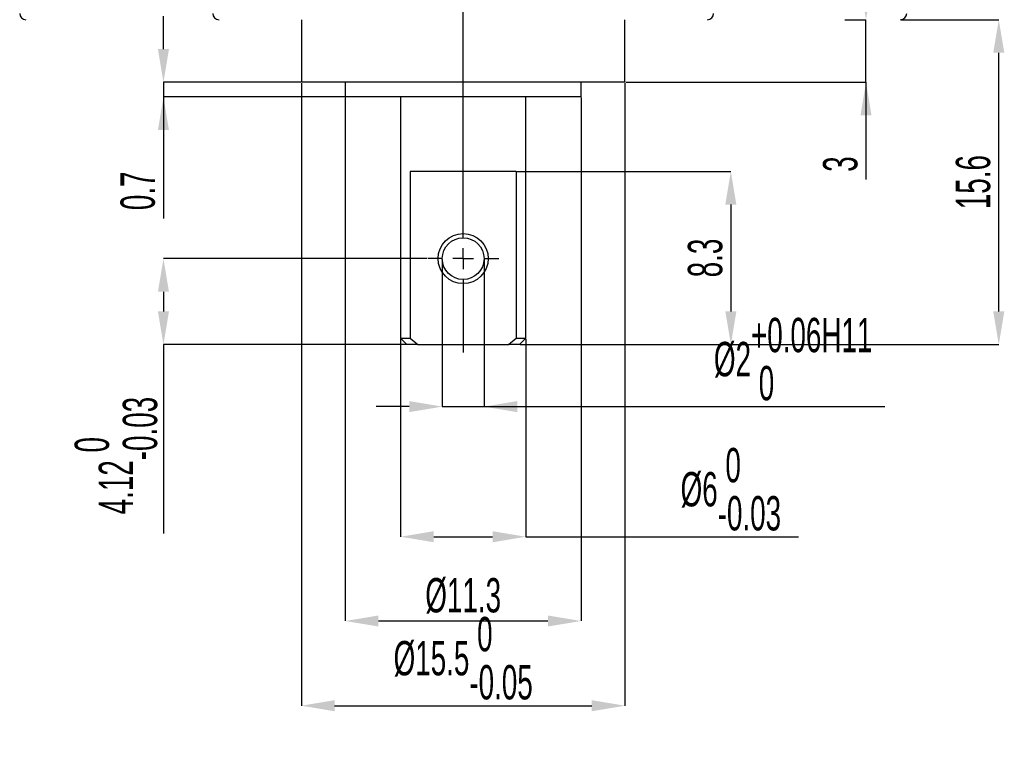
# Model space of a CAD drawing. Header units: millimetres. Extents: x 41 to 369, y 41 to 518.
# Tile 6 of 9: x 242 to 322, y 202 to 263. Entities that reach past the tile are written whole.
import ezdxf

# ---------------------------------------------------------------- set-up
doc = ezdxf.new("R2010")
doc.units = ezdxf.units.MM
doc.header["$PDSIZE"] = -1
doc.layers.add('LINEE_SOTTILI', color=7, linetype='Continuous')
doc.styles.add('SLDTEXTSTYLE1', font='TXT', dxfattribs={"width": 0.605})
doc.dimstyles.new('SLDDIMSTYLE0', dxfattribs={"dimtxt": 2.8, "dimasz": 2.7, "dimexe": 0, "dimexo": 0.0625, "dimgap": 0.7, "dimtad": 1, "dimlfac": 0.588235, "dimrnd": 1e-09, "dimzin": 12, "dimdsep": 46, "dimtxsty": 'SLDTEXTSTYLE1', "dimsah": 1, "dimcen": 0.09, "dimadec": 0, "dimazin": 3, "dimtfac": 1, "dimtofl": 0, "dimtmove": 0, "dimatfit": 3, "dimfxl": 1, "dimfrac": 2, "dimtolj": 1, "dimtzin": 12, "dimarcsym": 0})
doc.dimstyles.new('SLDDIMSTYLE10', dxfattribs={"dimtxt": 2.8, "dimasz": 2.7, "dimexe": 0, "dimexo": 0.0625, "dimgap": 0.7, "dimtad": 1, "dimdec": 1, "dimlfac": 0.588235, "dimrnd": 1e-09, "dimzin": 12, "dimdsep": 46, "dimtxsty": 'SLDTEXTSTYLE1', "dimsah": 1, "dimcen": 0.09, "dimadec": 0, "dimazin": 3, "dimtfac": 1, "dimtdec": 1, "dimtofl": 0, "dimtmove": 0, "dimatfit": 3, "dimfxl": 1, "dimfrac": 2, "dimtolj": 1, "dimtzin": 12, "dimarcsym": 0})
doc.dimstyles.new('SLDDIMSTYLE5', dxfattribs={"dimtxt": 2.8, "dimasz": 2.7, "dimexe": 0, "dimexo": 0.0625, "dimgap": 0.7, "dimtad": 1, "dimlfac": 0.588235, "dimrnd": 1e-09, "dimzin": 12, "dimdsep": 46, "dimtxsty": 'SLDTEXTSTYLE1', "dimsah": 1, "dimcen": 0.09, "dimadec": 0, "dimazin": 3, "dimtol": 1, "dimtp": 0.06, "dimtfac": 1, "dimtmove": 0, "dimatfit": 0, "dimfxl": 1, "dimfrac": 2, "dimtolj": 1, "dimarcsym": 0})
doc.dimstyles.new('SLDDIMSTYLE6', dxfattribs={"dimtxt": 2.8, "dimasz": 2.7, "dimexe": 0, "dimexo": 0.0625, "dimgap": 0.7, "dimtad": 1, "dimlfac": 0.588235, "dimrnd": 1e-09, "dimdsep": 46, "dimtxsty": 'SLDTEXTSTYLE1', "dimsah": 1, "dimcen": 0.09, "dimadec": 0, "dimazin": 2, "dimtfac": 1, "dimtmove": 0, "dimatfit": 0, "dimfxl": 1, "dimfrac": 2, "dimtolj": 1, "dimtzin": 12, "dimarcsym": 0})
doc.dimstyles.new('SLDDIMSTYLE7', dxfattribs={"dimtxt": 2.8, "dimasz": 2.7, "dimexe": 0, "dimexo": 0.0625, "dimgap": 0.7, "dimtad": 1, "dimlfac": 0.588235, "dimrnd": 1e-09, "dimzin": 12, "dimdsep": 46, "dimtxsty": 'SLDTEXTSTYLE1', "dimsah": 1, "dimcen": 0.09, "dimadec": 0, "dimazin": 3, "dimtol": 1, "dimtm": 0.05, "dimtfac": 1, "dimtofl": 0, "dimtmove": 0, "dimatfit": 3, "dimfxl": 1, "dimfrac": 2, "dimtolj": 1, "dimarcsym": 0})
doc.dimstyles.new('SLDDIMSTYLE8', dxfattribs={"dimtxt": 2.8, "dimasz": 2.7, "dimexe": 0, "dimexo": 0.0625, "dimgap": 0.7, "dimtad": 1, "dimlfac": 0.588235, "dimrnd": 1e-09, "dimzin": 12, "dimdsep": 46, "dimtxsty": 'SLDTEXTSTYLE1', "dimsah": 1, "dimcen": 0.09, "dimadec": 0, "dimazin": 3, "dimtfac": 1, "dimtmove": 0, "dimatfit": 0, "dimfxl": 1, "dimfrac": 2, "dimtolj": 1, "dimtzin": 12, "dimarcsym": 0})
doc.dimstyles.new('SLDDIMSTYLE9', dxfattribs={"dimtxt": 2.8, "dimasz": 2.7, "dimexe": 0, "dimexo": 0.0625, "dimgap": 0.7, "dimtad": 1, "dimlfac": 0.588235, "dimrnd": 1e-09, "dimzin": 12, "dimdsep": 46, "dimtxsty": 'SLDTEXTSTYLE1', "dimsah": 1, "dimcen": 0.09, "dimadec": 0, "dimazin": 3, "dimtol": 1, "dimtm": 0.03, "dimtfac": 1, "dimtofl": 0, "dimtmove": 0, "dimatfit": 3, "dimfxl": 1, "dimfrac": 2, "dimtolj": 1, "dimarcsym": 0})

# ---------------------------------------------------------------- blocks, each defined once
blk = doc.blocks.new('_D_48')
at = {"layer": 'Defpoints', "color": 0}
for p in [(276.396, 243.116), (279.796, 243.116), (279.796, 231.056), (279.796, 231.056)]:
    blk.add_point(p, dxfattribs=at)
at = {"layer": 'LINEE_SOTTILI', "color": 0, "lineweight": -2}
for p, q in [((276.396, 243.053), (276.396, 231.056)), ((279.796, 243.053), (279.796, 231.056)), ((273.696, 231.056), (270.996, 231.056)), ((276.396, 231.056), (279.796, 231.056)), ((279.796, 231.056), (312.449, 231.056)), ((282.496, 231.056), (285.196, 231.056))]:
    blk.add_line(p, q, dxfattribs=at)
at = {"layer": 'LINEE_SOTTILI', "color": 0}
for points in [[(273.696, 230.606), (273.696, 231.506), (276.396, 231.056)], [(282.496, 231.506), (282.496, 230.606), (279.796, 231.056)]]:
    blk.add_solid(points, dxfattribs=at)
at = {"layer": 'LINEE_SOTTILI', "color": 0, "insert": (304.973, 238.289), "char_height": 2.8, "attachment_point": 2, "style": 'SLDTEXTSTYLE1'}
blk.add_mtext('\\A1;%%c2\\S+0.06^  0;\\SH11^ ;', dxfattribs=at)
blk = doc.blocks.new('_D_49')
at = {"layer": 'Defpoints', "color": 0}
for p in [(268.491, 256.291), (287.701, 256.291), (287.701, 213.59), (287.701, 213.59)]:
    blk.add_point(p, dxfattribs=at)
at = {"layer": 'LINEE_SOTTILI', "color": 0, "lineweight": -2}
for p, q in [((268.491, 256.228), (268.491, 213.59)), ((287.701, 256.228), (287.701, 213.59)), ((271.191, 213.59), (285.001, 213.59))]:
    blk.add_line(p, q, dxfattribs=at)
at = {"layer": 'LINEE_SOTTILI', "color": 0}
for points in [[(271.191, 214.04), (271.191, 213.14), (268.491, 213.59)], [(285.001, 213.14), (285.001, 214.04), (287.701, 213.59)]]:
    blk.add_solid(points, dxfattribs=at)
at = {"layer": 'LINEE_SOTTILI', "color": 0, "insert": (278.096, 217.09), "char_height": 2.8, "attachment_point": 2, "style": 'SLDTEXTSTYLE1'}
blk.add_mtext('\\A1;%%c11.3', dxfattribs=at)
blk = doc.blocks.new('_D_50')
at = {"layer": 'Defpoints', "color": 0}
for p in [(264.921, 257.481), (253.681, 256.291), (253.681, 256.291), (268.491, 256.291)]:
    blk.add_point(p, dxfattribs=at)
at = {"layer": 'LINEE_SOTTILI', "color": 0, "lineweight": -2}
for p, q in [((253.681, 260.181), (253.681, 262.881)), ((264.859, 257.481), (253.681, 257.481)), ((253.681, 257.481), (253.681, 256.291)), ((268.429, 256.291), (253.681, 256.291)), ((253.681, 256.291), (253.681, 246.385)), ((253.681, 253.591), (253.681, 250.891))]:
    blk.add_line(p, q, dxfattribs=at)
at = {"layer": 'LINEE_SOTTILI', "color": 0}
for points in [[(253.231, 260.181), (254.131, 260.181), (253.681, 257.481)], [(254.131, 253.591), (253.231, 253.591), (253.681, 256.291)]]:
    blk.add_solid(points, dxfattribs=at)
at = {"layer": 'LINEE_SOTTILI', "color": 0, "insert": (250.181, 248.638), "char_height": 2.8, "attachment_point": 2, "rotation": 90, "style": 'SLDTEXTSTYLE1'}
blk.add_mtext('\\A1;0.7', dxfattribs=at)
blk = doc.blocks.new('_D_51')
at = {"layer": 'Defpoints', "color": 0}
for p in [(264.921, 257.481), (291.271, 257.481), (291.271, 206.687), (291.271, 206.687)]:
    blk.add_point(p, dxfattribs=at)
at = {"layer": 'LINEE_SOTTILI', "color": 0, "lineweight": -2}
for p, q in [((264.921, 257.418), (264.921, 206.687)), ((291.271, 257.418), (291.271, 206.687)), ((267.621, 206.687), (288.571, 206.687))]:
    blk.add_line(p, q, dxfattribs=at)
at = {"layer": 'LINEE_SOTTILI', "color": 0}
for points in [[(267.621, 207.137), (267.621, 206.237), (264.921, 206.687)], [(288.571, 206.237), (288.571, 207.137), (291.271, 206.687)]]:
    blk.add_solid(points, dxfattribs=at)
at = {"layer": 'LINEE_SOTTILI', "color": 0, "insert": (278.096, 213.921), "char_height": 2.8, "attachment_point": 2, "style": 'SLDTEXTSTYLE1'}
blk.add_mtext('\\A1;%%c15.5\\S 0^ -0.05;', dxfattribs=at)
blk = doc.blocks.new('_D_52')
at = {"layer": 'Defpoints', "color": 0}
for p in [(309.125, 262.581), (310.905, 262.581), (310.905, 262.581), (291.271, 257.481)]:
    blk.add_point(p, dxfattribs=at)
at = {"layer": 'LINEE_SOTTILI', "color": 0, "lineweight": -2}
for p, q in [((310.905, 265.281), (310.905, 267.981)), ((309.188, 262.581), (310.905, 262.581)), ((310.905, 257.481), (310.905, 262.581)), ((291.334, 257.481), (310.905, 257.481)), ((310.905, 257.481), (310.905, 249.551)), ((310.905, 254.781), (310.905, 252.081))]:
    blk.add_line(p, q, dxfattribs=at)
at = {"layer": 'LINEE_SOTTILI', "color": 0}
for points in [[(310.455, 265.281), (311.355, 265.281), (310.905, 262.581)], [(311.355, 254.781), (310.455, 254.781), (310.905, 257.481)]]:
    blk.add_solid(points, dxfattribs=at)
at = {"layer": 'LINEE_SOTTILI', "color": 0, "insert": (307.405, 250.816), "char_height": 2.8, "attachment_point": 2, "rotation": 90, "style": 'SLDTEXTSTYLE1'}
blk.add_mtext('\\A1;3', dxfattribs=at)
blk = doc.blocks.new('_D_56')
at = {"layer": 'Defpoints', "color": 0}
for p in [(313.711, 262.581), (321.721, 262.581), (321.721, 262.581), (282.686, 236.112)]:
    blk.add_point(p, dxfattribs=at)
at = {"layer": 'LINEE_SOTTILI', "color": 0, "lineweight": -2}
for p, q in [((313.774, 262.581), (321.721, 262.581)), ((321.721, 238.812), (321.721, 259.881)), ((282.749, 236.112), (321.721, 236.112))]:
    blk.add_line(p, q, dxfattribs=at)
at = {"layer": 'LINEE_SOTTILI', "color": 0}
for points in [[(322.171, 259.881), (321.271, 259.881), (321.721, 262.581)], [(321.271, 238.812), (322.171, 238.812), (321.721, 236.112)]]:
    blk.add_solid(points, dxfattribs=at)
at = {"layer": 'LINEE_SOTTILI', "color": 0, "insert": (318.221, 249.346), "char_height": 2.8, "attachment_point": 2, "rotation": 90, "style": 'SLDTEXTSTYLE1'}
blk.add_mtext('\\A1;15.6', dxfattribs=at)
blk = doc.blocks.new('_D_57')
at = {"layer": 'Defpoints', "color": 0}
for p in [(272.996, 236.622), (283.196, 236.622), (283.196, 220.455), (283.196, 220.455)]:
    blk.add_point(p, dxfattribs=at)
at = {"layer": 'LINEE_SOTTILI', "color": 0, "lineweight": -2}
for p, q in [((272.996, 236.559), (272.996, 220.455)), ((283.196, 236.559), (283.196, 220.455)), ((275.696, 220.455), (280.496, 220.455)), ((283.196, 220.455), (305.396, 220.455))]:
    blk.add_line(p, q, dxfattribs=at)
at = {"layer": 'LINEE_SOTTILI', "color": 0}
for points in [[(275.696, 220.905), (275.696, 220.005), (272.996, 220.455)], [(280.496, 220.005), (280.496, 220.905), (283.196, 220.455)]]:
    blk.add_solid(points, dxfattribs=at)
at = {"layer": 'LINEE_SOTTILI', "color": 0, "insert": (299.897, 227.688), "char_height": 2.8, "attachment_point": 2, "style": 'SLDTEXTSTYLE1'}
blk.add_mtext('\\A1;%%c6\\S 0^ -0.03;', dxfattribs=at)
blk = doc.blocks.new('_D_58')
at = {"layer": 'Defpoints', "color": 0}
for p in [(282.41, 250.222), (282.686, 236.112), (299.897, 236.112), (299.897, 236.112)]:
    blk.add_point(p, dxfattribs=at)
at = {"layer": 'LINEE_SOTTILI', "color": 0, "lineweight": -2}
for p, q in [((282.473, 250.222), (299.897, 250.222)), ((299.897, 247.522), (299.897, 238.812)), ((282.749, 236.112), (299.897, 236.112))]:
    blk.add_line(p, q, dxfattribs=at)
at = {"layer": 'LINEE_SOTTILI', "color": 0}
for points in [[(300.347, 247.522), (299.447, 247.522), (299.897, 250.222)], [(299.447, 238.812), (300.347, 238.812), (299.897, 236.112)]]:
    blk.add_solid(points, dxfattribs=at)
at = {"layer": 'LINEE_SOTTILI', "color": 0, "insert": (296.397, 243.167), "char_height": 2.8, "attachment_point": 2, "rotation": 90, "style": 'SLDTEXTSTYLE1'}
blk.add_mtext('\\A1;8.3', dxfattribs=at)
blk = doc.blocks.new('_D_59')
at = {"layer": 'Defpoints', "color": 0}
for p in [(275.206, 243.116), (253.681, 236.112), (253.681, 236.112), (273.506, 236.112)]:
    blk.add_point(p, dxfattribs=at)
at = {"layer": 'LINEE_SOTTILI', "color": 0, "lineweight": -2}
for p, q in [((275.144, 243.116), (253.681, 243.116)), ((253.681, 240.416), (253.681, 238.812)), ((273.444, 236.112), (253.681, 236.112)), ((253.681, 236.112), (253.681, 220.718))]:
    blk.add_line(p, q, dxfattribs=at)
at = {"layer": 'LINEE_SOTTILI', "color": 0}
for points in [[(254.131, 240.416), (253.231, 240.416), (253.681, 243.116)], [(253.231, 238.812), (254.131, 238.812), (253.681, 236.112)]]:
    blk.add_solid(points, dxfattribs=at)
at = {"layer": 'LINEE_SOTTILI', "color": 0, "insert": (246.448, 227.065), "char_height": 2.8, "attachment_point": 2, "rotation": 90, "style": 'SLDTEXTSTYLE1'}
blk.add_mtext('\\A1;4.12\\S 0^ -0.03;', dxfattribs=at)
blk = doc.blocks.new('SW_CENTERMARKSYMBOL_13')
at = {"layer": 'LINEE_SOTTILI', "color": 0}
for p, q in [((0, 1.7), (0, 63.592)), ((0, 0), (0, 0.85)), ((-1.7, 0), (-2.89, 0)), ((0, 0), (-0.85, 0)), ((0, 0), (0, -0.85)), ((0, 0), (0.85, 0)), ((1.7, 0), (2.89, 0)), ((0, -1.7), (0, -7.645))]:
    blk.add_line(p, q, dxfattribs=at)

msp = doc.modelspace()

# ---------------------------------------------------------------- linework, layer by layer
at = {"color": 7, "linetype": 'Continuous', "lineweight": 25}
for p, q in [((264.92135, 262.58065), (264.92135, 257.48065)), ((291.27135, 257.48065), (291.27135, 262.58065)), ((291.27135, 257.48065), (264.92135, 257.48065)), ((268.49135, 257.48065), (268.49135, 256.29065)), ((287.70135, 256.29065), (287.70135, 257.48065)), ((287.70135, 256.29065), (268.49135, 256.29065)), ((272.99635, 256.29065), (272.99635, 236.62165)), ((283.19635, 236.62165), (283.19635, 256.29065)), ((282.41046, 250.22165), (273.78223, 250.22165)), ((273.78223, 250.22165), (273.78223, 236.62165)), ((282.41046, 250.22165), (282.41046, 236.62165)), ((272.99635, 236.62165), (273.50635, 236.11165)), ((272.99635, 236.62165), (273.78223, 236.62165)), ((273.78223, 236.62165), (274.39909, 236.11165)), ((281.7936, 236.11165), (282.41046, 236.62165)), ((282.41046, 236.62165), (283.19635, 236.62165)), ((282.68635, 236.11165), (283.19635, 236.62165)), ((274.39909, 236.11165), (273.50635, 236.11165)), ((274.39909, 236.11165), (281.7936, 236.11165)), ((282.68635, 236.11165), (281.7936, 236.11165))]:
    msp.add_line(p, q, dxfattribs=at)
for radius in [2.04, 1.7]:
    msp.add_circle((278.09635, 243.11565), radius, dxfattribs=at)
for centre, start, end in [((242.48135, 263.09065), 180, 270), ((258.20635, 263.09065), 180, 270), ((297.98635, 263.09065), 270, 0), ((313.71135, 263.09065), 270, 0)]:
    msp.add_arc(centre, 0.51, start, end, dxfattribs=at)

# ---------------------------------------------------------------- block references
at = {"layer": 'LINEE_SOTTILI', "color": 7}
msp.add_blockref('SW_CENTERMARKSYMBOL_13', (278.09635, 243.11565), dxfattribs=at)

# ---------------------------------------------------------------- dimensions: what is measured, and where the dimension line sits
for base, p1, p2, dimstyle, picture, middle in [((310.9052, 262.58065), (291.27135, 257.48065), (309.12521, 262.58065), 'SLDDIMSTYLE8', '_D_52', (310.9052, 250.81598)), ((253.68114, 256.29065), (264.92135, 257.48065), (268.49135, 256.29065), 'SLDDIMSTYLE6', '_D_50', (253.68114, 248.63781)), ((321.72135, 262.58065), (282.68635, 236.11165), (313.71135, 262.58065), 'SLDDIMSTYLE10', '_D_56', (321.72135, 249.34615)), ((299.89669, 236.11165), (282.41046, 250.22165), (282.68635, 236.11165), 'SLDDIMSTYLE0', '_D_58', (299.89669, 243.16665)), ((253.68114, 236.11165), (275.20635, 243.11565), (273.50635, 236.11165), 'SLDDIMSTYLE9', '_D_59', (253.68114, 227.06498))]:
    dim = msp.add_linear_dim(base=base, p1=p1, p2=p2, angle=90, dimstyle=dimstyle, dxfattribs=at)
    dim.commit()
    dim.dimension.update_dxf_attribs({"geometry": picture, "text_midpoint": middle, "dimtype": 160})
for base, p1, p2, text, dimstyle, picture, middle in [((291.27135, 206.68733), (264.92135, 257.48065), (291.27135, 257.48065), '%%c<>', 'SLDDIMSTYLE7', '_D_51', (278.09635, 206.68733)), ((287.70135, 213.59032), (268.49135, 256.29065), (287.70135, 256.29065), '%%c<>', 'SLDDIMSTYLE0', '_D_49', (278.09635, 213.59032)), ((279.79635, 231.05573), (276.39635, 243.11565), (279.79635, 243.11565), '%%c<>\\SH11^ ;', 'SLDDIMSTYLE5', '_D_48', (304.9735, 231.05573)), ((283.19635, 220.4547), (272.99635, 236.62165), (283.19635, 236.62165), '%%c<>', 'SLDDIMSTYLE9', '_D_57', (299.89669, 220.4547))]:
    dim = msp.add_linear_dim(base=base, p1=p1, p2=p2, text=text, dimstyle=dimstyle, dxfattribs=at)
    dim.commit()
    dim.dimension.update_dxf_attribs({"geometry": picture, "text_midpoint": middle, "dimtype": 160})

doc.saveas('drawing.dxf')
